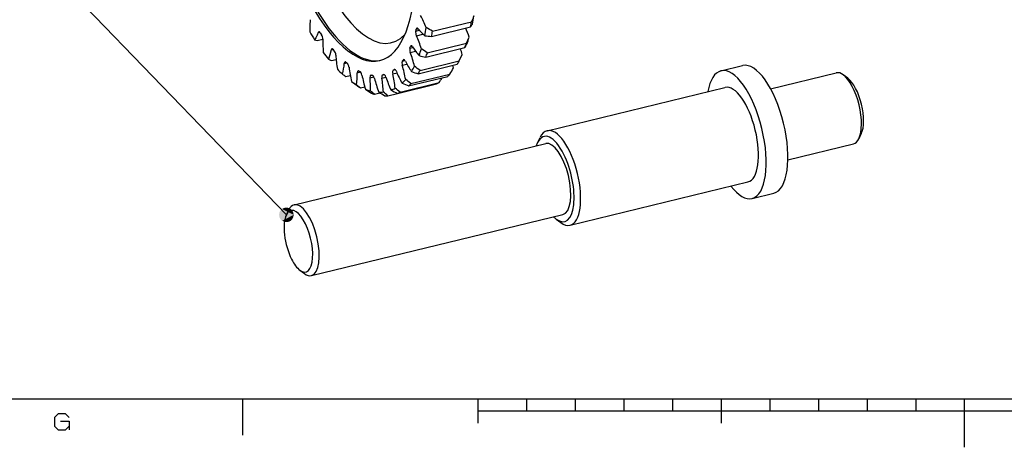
# Model space of a CAD drawing. Extents: x 0 to 594, y 0 to 420.
# Tile 2 of 14: x 103 to 305, y 0 to 88. Entities that reach past the tile are written whole.
import ezdxf

# ---------------------------------------------------------------- set-up
doc = ezdxf.new("R2010")
doc.units = 0
doc.layers.get('0').update_dxf_attribs({"linetype": 'CONTINUOUS'})

msp = doc.modelspace()

# ---------------------------------------------------------------- linework, layer by layer
at = {"color": 7}
for p, q in [((157.65, 47.81), (116.39, 90.56)), ((211.25, 65.12), (247.8, 74.01)), ((159.24, 49.88), (210.95, 62.47)), ((215.98, 45.68), (252.53, 54.58)), ((162.79, 35.31), (214.5, 47.9)), ((10, 10), (584, 10)), ((197, 7.5), (397, 7.5))]:
    msp.add_line(p, q, dxfattribs=at)
at = {"color": 7, "ltscale": 0.20646}
msp.add_line((187.67, 85.57), (195.69, 87.52), dxfattribs=at)
at = {"color": 7, "ltscale": 0.008086}
msp.add_line((164.19, 85.3), (164.51, 85.37), dxfattribs=at)
at = {"color": 7, "ltscale": 0.018938}
msp.add_line((184.24, 85.58), (184.97, 85.76), dxfattribs=at)
at = {"color": 7, "ltscale": 0.009181}
msp.add_line((184.35, 86.01), (184.7, 86.1), dxfattribs=at)
at = {"color": 7, "ltscale": 0.206459}
for p, q in [((187.47, 84.52), (195.5, 86.47)), ((186.62, 81.14), (194.64, 83.09)), ((186.32, 80.26), (194.35, 82.21)), ((185.13, 77.51), (193.15, 79.47)), ((184.75, 76.83), (192.77, 78.78)), ((181.02, 73.04), (189.04, 75)), ((182.78, 74.32), (190.81, 76.27)), ((183.25, 74.79), (191.27, 76.75)), ((180.48, 72.79), (188.51, 74.75))]:
    msp.add_line(p, q, dxfattribs=at)
at = {"color": 7, "ltscale": 0.029432}
msp.add_line((163.99, 83.64), (165.13, 83.92), dxfattribs=at)
at = {"color": 7, "ltscale": 0.034681}
msp.add_line((184.37, 84.65), (185.72, 84.98), dxfattribs=at)
at = {"color": 7, "ltscale": 0.034605}
msp.add_line((194.64, 83.09), (195.21, 84.35), dxfattribs=at)
at = {"color": 7, "ltscale": 0.010064}
msp.add_line((166.84, 81.73), (167.23, 81.83), dxfattribs=at)
at = {"color": 7, "ltscale": 0.016067}
msp.add_line((183.04, 82.11), (183.67, 82.26), dxfattribs=at)
at = {"color": 7, "ltscale": 0.028067}
msp.add_line((183.1, 81.21), (184.19, 81.47), dxfattribs=at)
at = {"color": 7, "ltscale": 0.007138}
msp.add_line((183.19, 82.46), (183.47, 82.52), dxfattribs=at)
at = {"color": 7, "ltscale": 0.025159}
msp.add_line((166.89, 79.53), (167.87, 79.77), dxfattribs=at)
at = {"color": 7, "ltscale": 0.012988}
msp.add_line((169.54, 78.95), (170.05, 79.07), dxfattribs=at)
at = {"color": 7, "ltscale": 0.01416}
msp.add_line((181.48, 79.41), (182.03, 79.54), dxfattribs=at)
at = {"color": 7, "ltscale": 0.004909}
msp.add_line((181.67, 79.67), (181.86, 79.71), dxfattribs=at)
at = {"color": 7, "ltscale": 0.035953}
msp.add_line((193.15, 79.47), (193.79, 80.76), dxfattribs=at)
at = {"color": 7, "ltscale": 0.017566}
msp.add_line((172.23, 77.03), (172.91, 77.2), dxfattribs=at)
at = {"color": 7, "ltscale": 0.022485}
msp.add_line((179.51, 76.8), (180.39, 77.01), dxfattribs=at)
at = {"color": 7, "ltscale": 0.011652}
msp.add_line((179.59, 77.56), (180.04, 77.67), dxfattribs=at)
at = {"color": 7, "ltscale": 0.002532}
msp.add_line((179.81, 77.72), (179.91, 77.74), dxfattribs=at)
at = {"color": 7, "ltscale": 0.024517}
msp.add_line((181.47, 78.57), (182.42, 78.8), dxfattribs=at)
at = {"color": 7, "ltscale": 0.114699}
for p, q in [((246.98, 77.41), (251.43, 78.5)), ((253.36, 51.18), (257.82, 52.26))]:
    msp.add_line(p, q, dxfattribs=at)
at = {"color": 7, "ltscale": 0.347239}
msp.add_line((257.19, 73.72), (270.68, 77.01), dxfattribs=at)
at = {"color": 7, "ltscale": 0.023216}
msp.add_line((169.87, 76.27), (170.78, 76.49), dxfattribs=at)
at = {"color": 7, "ltscale": 0.035948}
msp.add_line((171.04, 75.23), (172.2, 74.38), dxfattribs=at)
at = {"color": 7, "ltscale": 0.020148}
msp.add_line((174.83, 76.02), (175.61, 76.21), dxfattribs=at)
at = {"color": 7, "ltscale": 0.021405}
msp.add_line((177.28, 75.94), (178.11, 76.14), dxfattribs=at)
at = {"color": 7, "ltscale": 0.003523}
msp.add_line((177.69, 76.66), (177.56, 76.63), dxfattribs=at)
at = {"color": 7, "ltscale": 8.1606e-05}
msp.add_line((177.68, 76.66), (177.68, 76.66), dxfattribs=at)
at = {"color": 7, "ltscale": 0.029239}
for p, q in [((273.05, 75.9), (272.11, 76.59)), ((209.3, 62.7), (209.81, 63.75)), ((275.82, 64.51), (275.31, 63.46)), ((157.65, 47.81), (158.16, 48.86)), ((160.42, 36.42), (161.36, 35.72))]:
    msp.add_line(p, q, dxfattribs=at)
at = {"color": 7, "ltscale": 0.024097}
msp.add_line((172.09, 74.54), (172.85, 73.95), dxfattribs=at)
at = {"color": 7, "ltscale": 0.023041}
msp.add_line((172.85, 73.95), (173.75, 74.17), dxfattribs=at)
at = {"color": 7, "ltscale": 0.029371}
msp.add_line((175.75, 72.62), (176.89, 72.89), dxfattribs=at)
at = {"color": 7, "ltscale": 0.051029}
msp.add_line((178.5, 72.31), (180.48, 72.79), dxfattribs=at)
at = {"color": 7, "ltscale": 0.347254}
msp.add_line((260.74, 59.15), (274.23, 62.43), dxfattribs=at)
at = {"color": 7, "ltscale": 0.02924}
msp.add_line((213.13, 46.93), (214.07, 46.24), dxfattribs=at)
at = {"color": 7, "ltscale": 0.1875}
msp.add_line((148.6, 10), (148.6, 2.5), dxfattribs=at)
at = {"color": 7, "ltscale": 0.125}
for p, q in [((197, 10), (197, 5)), ((247, 10), (247, 5))]:
    msp.add_line(p, q, dxfattribs=at)
at = {"color": 7, "ltscale": 0.0625}
for p, q in [((207, 10), (207, 7.5)), ((217, 10), (217, 7.5)), ((227, 10), (227, 7.5)), ((237, 10), (237, 7.5)), ((257, 10), (257, 7.5)), ((267, 10), (267, 7.5)), ((277, 10), (277, 7.5)), ((287, 10), (287, 7.5))]:
    msp.add_line(p, q, dxfattribs=at)
at = {"color": 7, "ltscale": 0.25}
msp.add_line((297, 10), (297, 0), dxfattribs=at)
at = {"color": 7}
for points in [[(162.56, 87.95), (162.45, 86.74), (162.44, 85.44)], [(164.19, 85.3), (163.97, 84.73), (163.72, 84.23), (163.44, 83.81)], [(184.73, 86.07), (185.41, 85.28), (186.09, 84.66)], [(166.84, 81.73), (166.6, 80.72), (166.28, 79.86)], [(113, 6.12), (112.25, 6.88), (110.75, 6.88), (110, 6.12), (110, 4.38), (110.75, 3.62), (112.25, 3.62), (113, 4.38)], [(111.25, 5.38), (113, 5.38), (113, 3.62)]]:
    msp.add_lwpolyline(points, dxfattribs=at)
for centre, radius, start, end in [((165.96, 78.21), 21.99, 21.6803, 28.7786), ((182.38, 95.95), 16.18, 324.1756, 326.6397), ((321.65, 34.7), 136.59, 156.6998, 157.2494), ((168.55, 55.53), 35.6, 57.5252, 59.9182), ((169.21, 75.92), 27.33, 17.9594, 22.1695), ((165.6, 89.82), 6.38, 250.2206, 255.3983), ((187.1, 83.37), 21.97, 178.5573, 185.66), ((160.7, 74), 25.95, 17.8579, 24.2134), ((189.57, 112.52), 28.08, 262.8648, 265.7113), ((156.28, 71.35), 28.58, 14.2116, 20.1707), ((194.08, 88.69), 12.24, 211.14, 221.6378), ((163.98, 49.25), 39.1, 54.6282, 56.7805), ((164.02, 73.16), 30.72, 14.3196, 16.715), ((144.81, 109.25), 56.43, 331.3717, 332.2143), ((174.15, 93.91), 16.11, 240.7512, 243.2247), ((193.71, 82.05), 25.94, 183.1255, 189.4836), ((157.35, 79.76), 12.22, 345.685, 356.1943), ((197.27, 86.91), 16.91, 206.2757, 214.7322), ((192.62, 113.13), 33.47, 256.7157, 259.1507), ((198.87, 81.72), 28.57, 187.1701, 193.1303), ((155.34, 76.72), 16.89, 352.5985, 1.0621), ((200.29, 85.44), 21.62, 202.0463, 209.2259), ((153.22, 70.24), 29.45, 10.5837, 16.4249), ((196.62, 116.26), 41.18, 251.2221, 253.2396), ((158.98, 43.65), 42.78, 52.3201, 54.2381), ((54.22, 152.66), 156.67, 331.0173, 331.5557), ((160.92, 72.19), 31.61, 10.662, 11.6396), ((201.19, 122.73), 56.03, 235.1626, 236.0107), ((202.1, 82.14), 29.45, 190.9168, 196.7579), ((153.33, 74.02), 21.6, 358.1097, 5.2938), ((203.25, 83.02), 28.42, 194.541, 200.522), ((151.96, 71.86), 25.65, 2.7381, 9.1436), ((202.49, 84.15), 25.66, 198.1978, 204.6007), ((151.8, 70.5), 28.41, 6.8186, 12.8008), ((202.35, 122.79), 52.27, 246.4028, 248.0174), ((153.48, 38.54), 46.91, 50.6125, 52.2926), ((106.91, 126.82), 97.11, 327.7499, 328.4434), ((262.22, 203.56), 157.1, 235.7906, 236.3275), ((118.79, 4.87), 88.51, 49.9446, 50.6504), ((227.01, 155.97), 97.03, 238.7145, 239.593), ((138.08, 25.38), 61.93, 49.2645, 50.3776), ((211.28, 134.51), 68.97, 242.243, 243.4782), ((147.05, 33.19), 52.36, 49.5567, 50.978)]:
    msp.add_arc(centre, radius, start, end, dxfattribs=at)
for centre, major_axis, start_param, end_param in [((247.55, 131.23), (-10.05, 41.29), 1.883932, 7.540873), ((168.93, 112.1), (7.92, -32.55), 3.141579, 6.283172), ((169.37, 112.2), (7.92, -32.55), 3.158815, 6.266111), ((168.93, 112.1), (7.92, -32.55), 6.283172, 8.373762), ((172.05, 112.85), (7.21, -29.63), 5.10696, 6.542983), ((177.84, 114.27), (9.7, -39.84), 0.706795, 0.742444), ((178.73, 114.48), (9.46, -38.87), 0.695272, 0.753967), ((168.93, 112.1), (9.46, -38.87), 5.367384, 5.426079), ((164.5, 84.71), (0.18, -0.738), 3.141592, 3.706705), ((164.5, 84.71), (0.18, -0.738), 2.326779, 3.141592), ((168.93, 112.1), (8.63, -35.46), 5.468371, 5.4862), ((184.56, 85.03), (0.18, -0.738), 3.776745, 5.156671), ((168.93, 112.1), (8.63, -35.46), 0.635152, 0.65298), ((184.67, 85.47), (0.18, -0.738), 3.141593, 3.794573), ((184.67, 85.47), (0.18, -0.738), 2.414646, 3.141593), ((168.93, 112.1), (9.46, -38.87), 0.695272, 0.753967), ((169.82, 112.31), (9.7, -39.84), 0.706795, 0.742444), ((164.79, 84.29), (0.18, -0.738), 0.96468, 2.344607), ((177.84, 114.27), (9.7, -39.84), 0.545688, 0.581337), ((178.73, 114.48), (9.46, -38.87), 0.534165, 0.59286), ((168.93, 112.1), (9.46, -38.87), 5.528491, 5.587187), ((167.17, 81.23), (0.18, -0.738), 3.141593, 3.867813), ((167.17, 81.23), (0.18, -0.738), 2.487886, 3.141593), ((168.93, 112.1), (8.63, -35.46), 5.629478, 5.647307), ((167.47, 80.89), (0.18, -0.738), 1.125788, 2.505714), ((183.34, 81.48), (0.18, -0.738), 3.615637, 4.995564), ((168.93, 112.1), (8.63, -35.46), 0.474045, 0.491873), ((183.49, 81.84), (0.18, -0.738), 3.141593, 3.633466), ((183.49, 81.84), (0.18, -0.738), 2.253539, 3.141593), ((168.93, 112.1), (9.46, -38.87), 0.534165, 0.59286), ((169.82, 112.31), (9.7, -39.84), 0.545688, 0.581337), ((169.88, 78.54), (0.18, -0.738), 3.141592, 4.02892), ((169.88, 78.54), (0.18, -0.738), 2.648993, 3.141592), ((168.93, 112.1), (8.63, -35.46), 5.790586, 5.808414), ((170.18, 78.3), (0.18, -0.738), 1.286895, 2.666822), ((181.74, 78.73), (0.18, -0.738), 3.45453, 4.834456), ((168.93, 112.1), (8.63, -35.46), 0.312937, 0.330766), ((181.93, 78.99), (0.18, -0.738), 3.141593, 3.472358), ((181.93, 78.99), (0.18, -0.738), 2.092432, 3.141593), ((177.84, 114.27), (9.7, -39.84), 0.38458, 0.42023), ((254.63, 65.38), (3.19, -13.12), 0.000085, 3.141677), ((168.93, 112.1), (9.46, -38.87), 5.689599, 5.748294), ((172.57, 76.72), (0.18, -0.738), 3.141593, 4.190027), ((172.57, 76.72), (0.18, -0.738), 2.810101, 3.141593), ((168.93, 112.1), (8.63, -35.46), 5.951693, 5.969522), ((172.87, 76.58), (0.18, -0.738), 1.448002, 2.827929), ((179.81, 76.84), (0.18, -0.738), 3.293422, 4.673349), ((168.93, 112.1), (8.63, -35.46), 0.15183, 0.169658), ((180.04, 77), (0.18, -0.738), 3.141565, 3.311251), ((180.04, 77), (0.18, -0.738), 1.931324, 3.141565), ((168.93, 112.1), (9.46, -38.87), 0.373057, 0.431753), ((169.82, 112.31), (9.7, -39.84), 0.38458, 0.42023), ((250.17, 64.3), (3.19, -13.12), 3.141677, 3.878212), ((250.17, 64.3), (3.19, -13.12), 0.000085, 3.141677), ((272.46, 69.72), (1.77, -7.29), 2.693521, 3.141677), ((168.93, 112.1), (9.46, -38.87), 5.850706, 5.909401), ((175.17, 75.82), (0.18, -0.738), 3.141613, 4.351134), ((175.17, 75.82), (0.18, -0.738), 2.971208, 3.141613), ((168.93, 112.1), (8.63, -35.46), 6.112801, 6.130629), ((175.45, 75.78), (0.18, -0.738), 1.60911, 2.989036), ((177.6, 75.86), (0.18, -0.738), 3.132315, 4.512242), ((168.93, 112.1), (8.63, -35.46), 6.273908, 6.282822), ((168.93, 112.1), (8.63, -35.46), 6.282822, 6.283185), ((168.93, 112.1), (8.63, -35.46), 0, 0.008551), ((177.86, 75.92), (0.18, -0.738), 1.770217, 3.150144), ((177.86, 75.92), (0.18, -0.738), 3.141593, 3.150144), ((168.93, 112.1), (9.46, -38.87), 0.21195, 0.270645), ((177.84, 114.27), (9.7, -39.84), 0.062366, 0.098015), ((177.84, 114.27), (9.7, -39.84), 0.223473, 0.259122), ((272.46, 69.72), (1.77, -7.29), 0.448107, 2.693521), ((273.35, 69.94), (1.54, -6.32), 0.448107, 2.693521), ((169.82, 112.31), (9.7, -39.84), 5.862229, 5.897879), ((168.93, 112.1), (9.46, -38.87), 6.011814, 6.070508), ((168.93, 112.1), (9.46, -38.87), 6.172921, 6.231616), ((168.93, 112.1), (9.46, -38.87), 0.050843, 0.109538), ((169.82, 112.31), (9.7, -39.84), 0.062366, 0.098015), ((169.82, 112.31), (9.7, -39.84), 0.223473, 0.259122), ((250.17, 64.3), (2.36, -9.72), 0.000085, 3.141677), ((169.82, 112.31), (9.7, -39.84), 6.023336, 6.058986), ((169.82, 112.31), (9.7, -39.84), 6.184443, 6.220093), ((212.72, 55.18), (2.13, -8.74), 2.090474, 3.589699), ((213.61, 55.4), (2.36, -9.72), 3.141677, 3.589699), ((213.61, 55.4), (2.36, -9.72), 0.000085, 3.141677), ((272.46, 69.72), (1.77, -7.29), 0.000085, 0.448107), ((212.72, 55.18), (2.13, -8.74), 3.589699, 3.727271), ((212.72, 55.18), (1.77, -7.29), 0.000085, 3.141677), ((212.72, 55.18), (2.13, -8.74), 5.835114, 8.37366), ((250.17, 64.3), (3.19, -13.12), 5.546653, 6.28327), ((160.12, 42.38), (1.54, -6.32), 5.835114, 9.872885), ((161.01, 42.6), (1.77, -7.29), 3.141677, 3.589699), ((161.01, 42.6), (1.77, -7.29), 0.000085, 3.141677), ((160.12, 42.38), (1.54, -6.32), 3.589699, 5.232067), ((212.72, 55.18), (2.13, -8.74), 5.697503, 5.835114), ((213.61, 55.4), (2.36, -9.72), 5.835114, 6.28327), ((160.12, 42.38), (1.54, -6.32), 5.232067, 5.835114), ((161.01, 42.6), (1.77, -7.29), 5.835114, 6.28327)]:
    msp.add_ellipse(centre, major_axis=major_axis, ratio=0.397513, start_param=start_param, end_param=end_param, dxfattribs=at)
for points in [[(159.15, 47.81), (156.77, 49.02), (156.22, 48.27), (156.43, 48.69)], [(159.15, 47.81), (157.65, 49.31), (156.77, 49.02), (157.18, 49.23)], [(159.15, 47.81), (158.53, 49.02), (157.65, 49.31), (158.11, 49.23)], [(159.15, 47.81), (159.07, 48.27), (158.53, 49.02), (158.86, 48.69)], [(159.15, 47.81), (156.22, 48.27), (156.22, 47.34), (156.15, 47.81)], [(159.15, 47.81), (156.22, 47.34), (156.77, 46.59), (156.43, 46.93)], [(159.15, 47.81), (156.77, 46.59), (157.65, 46.31), (157.18, 46.38)], [(159.15, 47.81), (157.65, 46.31), (158.53, 46.59), (158.11, 46.38)], [(159.15, 47.81), (158.53, 46.59), (159.07, 47.34), (158.86, 46.93)], [(159.15, 47.81), (159.07, 47.34), (159.15, 47.81)]]:
    msp.add_solid(points, dxfattribs=at)

doc.saveas('drawing.dxf')
